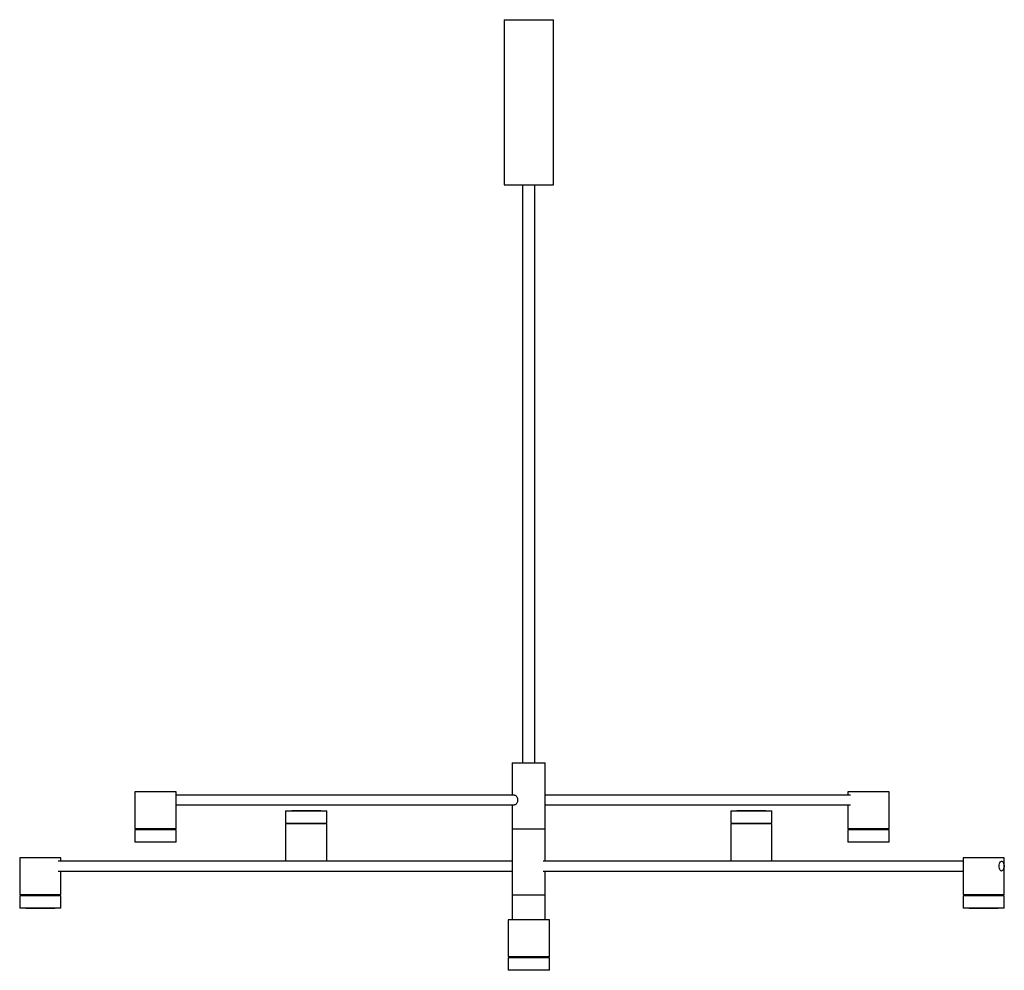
# Paper-space layout '_Izquierda' of a CAD drawing. Header units: millimetres. Extents: x -617 to 576, y -11 to 1140.
import ezdxf

# ---------------------------------------------------------------- set-up
doc = ezdxf.new("R2010")
doc.units = ezdxf.units.MM

psp = doc.layouts.new('_Izquierda')

# ---------------------------------------------------------------- linework, layer by layer
at = {"color": 7, "linetype": 'Continuous', "lineweight": 25}
for p, q in [((-30, 1140), (-30, 940)), ((-30, 1140), (30, 1140)), ((30, 940), (30, 1140)), ((-30, 940), (30, 940)), ((-7.5, 940), (-7.5, 240)), ((7.5, 240), (7.5, 940)), ((-20, 240), (-20, 201)), ((-20, 240), (20, 240)), ((20, 121), (20, 240)), ((-477.1, 205), (-477.1, 160)), ((-427.1, 205), (-477.1, 205)), ((-427.1, 160), (-427.1, 205)), ((386.4, 205), (386.4, 201)), ((436.4, 205), (386.4, 205)), ((436.4, 160), (436.4, 205)), ((-17.3, 201), (-427.1, 201)), ((389.7, 201), (20, 201)), ((-427.1, 189), (-17.3, 189)), ((-294.6, 182), (-294.6, 167)), ((-294.6, 182), (-244.6, 182)), ((-287.1, 182.2), (-287.1, 182)), ((-287.1, 182.2), (-252.1, 182.2)), ((-252.1, 182), (-252.1, 182.2)), ((-244.6, 167), (-244.6, 182)), ((-20, 189), (-20, 50)), ((20, 189), (389.7, 189)), ((244.6, 182), (244.6, 167)), ((244.6, 182), (294.6, 182)), ((252.1, 182.2), (252.1, 182)), ((252.1, 182.2), (287.1, 182.2)), ((287.1, 182), (287.1, 182.2)), ((294.6, 167), (294.6, 182)), ((386.4, 189), (386.4, 160)), ((-294.6, 167), (-244.6, 167)), ((-293.6, 167), (-293.6, 166)), ((-245.6, 166), (-245.6, 167)), ((244.6, 167), (294.6, 167)), ((245.6, 167), (245.6, 166)), ((293.6, 166), (293.6, 167)), ((-427.1, 160), (-477.1, 160)), ((-477.1, 159), (-477.1, 144)), ((-427.1, 159), (-477.1, 159)), ((-475.1, 160), (-475.1, 159)), ((-429.1, 159), (-429.1, 160)), ((-427.1, 144), (-427.1, 159)), ((-294.6, 166), (-294.6, 121)), ((-244.6, 166), (-294.6, 166)), ((-244.6, 121), (-244.6, 166)), ((-20, 160), (20, 160)), ((244.6, 166), (244.6, 121)), ((294.6, 166), (244.6, 166)), ((294.6, 121), (294.6, 166)), ((436.4, 160), (386.4, 160)), ((386.4, 159), (386.4, 144)), ((436.4, 159), (386.4, 159)), ((387.4, 160), (387.4, 159)), ((435.4, 159), (435.4, 160)), ((436.4, 144), (436.4, 159)), ((-427.1, 144), (-477.1, 144)), ((-469.6, 144), (-469.6, 143.8)), ((-434.6, 143.8), (-469.6, 143.8)), ((-434.6, 143.8), (-434.6, 144)), ((436.4, 144), (386.4, 144)), ((393.9, 144), (393.9, 143.8)), ((428.9, 143.8), (393.9, 143.8)), ((428.9, 143.8), (428.9, 144)), ((-616.7, 125), (-616.7, 80)), ((-566.7, 125), (-616.7, 125)), ((-20, 121), (-570.1, 121)), ((-566.7, 121), (-566.7, 125)), ((526, 121), (17.3, 121)), ((526, 125), (526, 80)), ((576, 125), (526, 125)), ((576, 80), (576, 125)), ((-570.1, 109), (-20, 109)), ((-566.7, 80), (-566.7, 109)), ((17.3, 109), (526, 109)), ((20, 50), (20, 109)), ((-566.7, 80), (-616.7, 80)), ((-616.7, 79), (-616.7, 64)), ((-566.7, 79), (-616.7, 79)), ((-615.7, 80), (-615.7, 79)), ((-567.7, 79), (-567.7, 80)), ((-566.7, 64), (-566.7, 79)), ((-20, 80), (20, 80)), ((576, 80), (526, 80)), ((526, 79), (526, 64)), ((576, 79), (526, 79)), ((527, 80), (527, 79)), ((575, 79), (575, 80)), ((576, 64), (576, 79)), ((-566.7, 64), (-616.7, 64)), ((-609.2, 64), (-609.2, 63.7)), ((-574.2, 63.7), (-609.2, 63.7)), ((-574.2, 63.7), (-574.2, 64)), ((576, 64), (526, 64)), ((533.5, 64), (533.5, 63.7)), ((568.5, 63.7), (533.5, 63.7)), ((568.5, 63.7), (568.5, 64)), ((-25, 50), (-25, 5)), ((25, 50), (-25, 50)), ((25, 5), (25, 50)), ((25, 5), (-25, 5)), ((-25, 4), (-25, -11)), ((25, 4), (-25, 4)), ((-24, 5), (-24, 4)), ((24, 4), (24, 5)), ((25, -11), (25, 4)), ((25, -11), (-25, -11)), ((-17.5, -11), (-17.5, -11.2)), ((17.5, -11.2), (-17.5, -11.2)), ((17.5, -11.2), (17.5, -11))]:
    psp.add_line(p, q, dxfattribs=at)
at = {"color": 7, "linetype": 'Continuous', "lineweight": 25, "flags": 128}
psp.add_lwpolyline([(569.7, 115), (569.8, 116.5), (570.1, 117.9), (570.5, 119.1), (571.1, 120.1), (571.8, 120.7), (572.5, 121), (573.2, 120.9), (574, 120.4), (574.6, 119.6), (575.1, 118.5), (575.5, 117.2), (575.7, 115.8), (575.7, 114.2), (575.5, 112.8), (575.1, 111.5), (574.6, 110.4), (574, 109.6), (573.2, 109.1), (572.5, 109), (571.8, 109.3), (571.1, 109.9), (570.5, 110.9), (570.1, 112.1), (569.8, 113.5), (569.7, 115)], dxfattribs=at)
at = {"color": 7, "linetype": 'Continuous', "lineweight": 25}
psp.add_open_spline([(-17.3, 200.9), (-17.2, 201), (-16.8, 201), (-16, 200.5), (-14.9, 199.5), (-14, 197.9), (-13.5, 195.9), (-13.5, 193.9), (-14, 192), (-14.9, 190.5), (-16, 189.4), (-16.9, 188.9), (-17.3, 189), (-17.3, 189)], degree=3, knots=[0, 0, 0, 0, 0.029912, 0.132528, 0.236373, 0.344218, 0.453045, 0.557802, 0.659878, 0.764722, 0.873497, 0.981398, 1, 1, 1, 1], dxfattribs=at)

doc.saveas('drawing.dxf')
